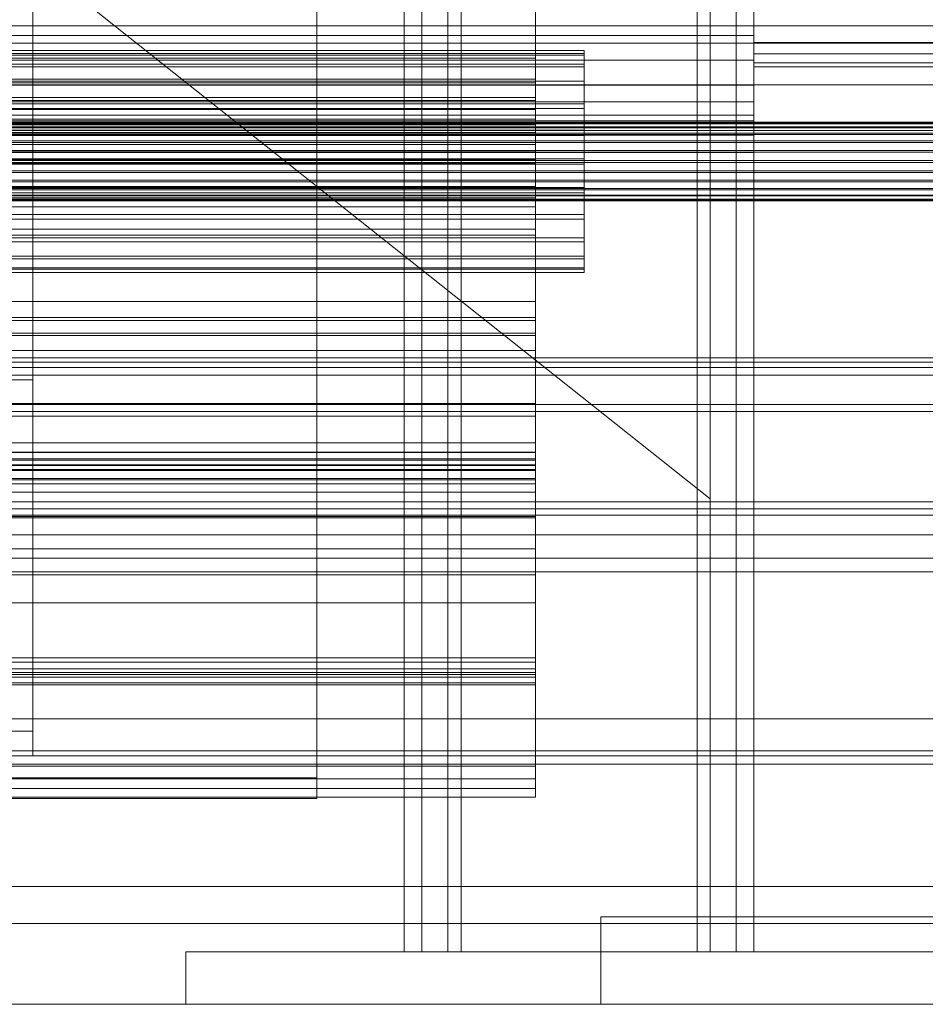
# Model space of a CAD drawing. Header units: millimetres. Extents: x -4395 to 65662, y -65530 to 6847.
# Tile 193 of 256: x 182 to 389, y -36000 to -35775. Entities that reach past the tile are written whole.
import ezdxf

# ---------------------------------------------------------------- set-up
doc = ezdxf.new("R2010")
doc.units = ezdxf.units.MM
for name, color, linetype, lineweight in [('COTAS_O', 1, 'Continuous', 0), ('frontal_briquetadora', 7, 'Continuous', 0), ('frontal_C01', 7, 'Continuous', 0), ('frontal_C04', 7, 'Continuous', 0), ('frontal_C05', 7, 'Continuous', 0), ('frontal_mezcladora', 7, 'Continuous', 0), ('frontal_secador', 7, 'Continuous', 0)]:
    doc.layers.add(name, color=color, linetype=linetype, lineweight=lineweight)
doc.dimstyles.new('R19_100', dxfattribs={"dimtxt": 250, "dimasz": 150, "dimexe": 150, "dimexo": 80, "dimgap": 100, "dimtad": 1, "dimtih": 1, "dimtoh": 1, "dimdsep": 46, "dimcen": 0.09, "dimadec": 0, "dimazin": 0, "dimtfac": 1, "dimtdec": 4, "dimtofl": 0, "dimtmove": 0, "dimatfit": 3, "dimfxl": 1, "dimtolj": 1, "dimtzin": 0, "dimarcsym": 0})

# ---------------------------------------------------------------- blocks, each defined once
blk = doc.blocks.new('DIM_R33_49')
at = {"layer": 'COTAS_O'}
for p, q in [((-1480, -35300), (-1330, -35255)), ((490, -35300), (340, -35255)), ((-1480, -36000), (-1480, -35300)), ((-1480, -35300), (490, -35300)), ((-1480, -35300), (-1330, -35345)), ((490, -35300), (340, -35345)), ((490, -36000), (490, -35300))]:
    blk.add_line(p, q, dxfattribs=at)
blk.add_text('1970 O', height=250, dxfattribs=at).set_placement((-495, -35200))
blk = doc.blocks.new('DIM_R33_51')
at = {"layer": 'COTAS_O'}
for p, q in [((-1400, -35300), (-1250, -35255)), ((1400, -35300), (1250, -35255)), ((-1400, -36000), (-1400, -35300)), ((-1400, -35300), (1400, -35300)), ((-1400, -35300), (-1250, -35345)), ((1400, -35300), (1250, -35345)), ((1400, -36000), (1400, -35300))]:
    blk.add_line(p, q, dxfattribs=at)
blk.add_text('2800 O', height=250, dxfattribs=at).set_placement((0, -35200))

msp = doc.modelspace()

# ---------------------------------------------------------------- linework, layer by layer
at = {"layer": 'frontal_briquetadora'}
for p, q in [((340, -35980), (340, -34950)), ((-720.639, -35041.307), (340, -35884.261)), ((340, -35884.261), (340, -35756.525)), ((315, -36000), (315, -35980)), ((315, -35980), (515, -35980)), ((340, -35980), (490, -35980)), ((315, -36000), (515, -36000))]:
    msp.add_line(p, q, dxfattribs=at)
at = {"layer": 'frontal_C01'}
for p, q in [((250, -35948.128), (250, -33252.594)), ((250, -33257.389), (250, -35952.922)), ((185, -35430.756), (185, -35857.011)), ((185, -35862.656), (185, -35436.401)), ((185, -35521.458), (185, -35937.454)), ((185, -35943.099), (185, -35527.103)), ((300, -35757.079), (300, -35788.228)), ((300, -35793.87), (300, -35762.921)), ((350, -35764.041), (350, -35778.193)), ((350, -35767.197), (350, -35776.011)), ((350, -35783.86), (350, -35770.726)), ((350, -35779.847), (350, -35772.209)), ((-550, -35775.99), (550, -35775.99)), ((350, -35776.011), (350, -35782.387)), ((500, -35776.011), (350, -35776.011)), ((350, -35778.193), (-350, -35778.193)), ((350, -35778.193), (350, -35789.575)), ((550, -35779.99), (-550, -35779.99)), ((350, -35784.463), (350, -35779.847)), ((500, -35779.847), (350, -35779.847)), ((-311.15, -35781.66), (311.15, -35781.66)), ((-311.15, -35782.365), (311.15, -35782.365)), ((-311.15, -35782.685), (311.15, -35782.685)), ((311.15, -35782.365), (311.15, -35781.66)), ((311.15, -35781.66), (311.15, -35782.685)), ((311.15, -35784.753), (311.15, -35782.365)), ((311.15, -35782.685), (311.15, -35785.371)), ((350, -35782.387), (350, -35785.355)), ((500, -35782.387), (350, -35782.387)), ((350, -35783.86), (-350, -35783.86)), ((-311.15, -35784.753), (311.15, -35784.753)), ((300, -35783.368), (-300, -35783.368)), ((300, -35795.13), (300, -35783.368)), ((300, -35793.087), (300, -35783.368)), ((311.15, -35788.66), (311.15, -35784.753)), ((350, -35793.362), (350, -35783.86)), ((350, -35785.355), (350, -35784.463)), ((500, -35784.463), (350, -35784.463)), ((-311.15, -35785.371), (311.15, -35785.371)), ((311.15, -35785.371), (311.15, -35789.534)), ((500, -35785.355), (350, -35785.355)), ((350, -35789.575), (-350, -35789.575)), ((-311.15, -35788.66), (311.15, -35788.66)), ((-311.15, -35789.534), (311.15, -35789.534)), ((300, -35788.228), (-300, -35788.228)), ((-300, -35789.074), (300, -35789.074)), ((300, -35788.228), (300, -35817.453)), ((300, -35789.074), (300, -35803.186)), ((300, -35789.074), (300, -35798.667)), ((311.15, -35793.821), (311.15, -35788.66)), ((311.15, -35789.534), (311.15, -35794.892)), ((350, -35789.575), (350, -35796.455)), ((350, -35793.362), (-350, -35793.362)), ((-311.15, -35793.821), (311.15, -35793.821)), ((300, -35792.371), (-300, -35792.371)), ((-300, -35793.087), (300, -35793.087)), ((300, -35793.87), (-300, -35793.87)), ((300, -35797.359), (300, -35792.371)), ((300, -35792.371), (300, -35807.524)), ((300, -35793.087), (300, -35804.849)), ((300, -35822.512), (300, -35793.87)), ((311.15, -35799.883), (311.15, -35793.821)), ((350, -35797.784), (350, -35793.362)), ((350, -35796.455), (-350, -35796.455)), ((-311.15, -35794.892), (311.15, -35794.892)), ((-300, -35795.13), (300, -35795.13)), ((300, -35795.13), (300, -35804.849)), ((311.15, -35794.892), (311.15, -35801.077)), ((350, -35796.455), (350, -35797.784)), ((-440, -35798.055), (440, -35798.055)), ((-440, -35798.305), (440, -35798.305)), ((-440, -35798.418), (440, -35798.418)), ((350, -35797.784), (-350, -35797.784)), ((-300, -35797.359), (300, -35797.359)), ((300, -35798.667), (-300, -35798.667)), ((300, -35814.848), (300, -35797.359)), ((300, -35812.78), (300, -35798.667)), ((-440, -35799.151), (440, -35799.151)), ((-440, -35799.37), (440, -35799.37)), ((-440, -35800.535), (440, -35800.535)), ((-440, -35800.845), (440, -35800.845)), ((311.15, -35799.883), (-311.15, -35799.883)), ((-300, -35800.454), (300, -35800.454)), ((300, -35800.454), (300, -35806.689)), ((300, -35815.411), (300, -35800.454)), ((311.15, -35806.434), (311.15, -35799.883)), ((-440, -35802.364), (440, -35802.364)), ((-440, -35802.743), (440, -35802.743)), ((-311.15, -35801.077), (311.15, -35801.077)), ((300, -35803.186), (-300, -35803.186)), ((300, -35812.78), (300, -35803.186)), ((311.15, -35801.077), (311.15, -35807.671)), ((440, -35804.512), (-440, -35804.512)), ((-440, -35804.935), (440, -35804.935)), ((300, -35804.849), (-300, -35804.849)), ((-440, -35806.833), (440, -35806.833)), ((-440, -35807.271), (440, -35807.271)), ((-311.15, -35806.434), (311.15, -35806.434)), ((-311.15, -35807.671), (311.15, -35807.671)), ((300, -35806.689), (-300, -35806.689)), ((-300, -35807.524), (300, -35807.524)), ((300, -35806.689), (300, -35823.951)), ((300, -35807.524), (300, -35814.848)), ((311.15, -35813.027), (311.15, -35806.434)), ((311.15, -35807.671), (311.15, -35814.222)), ((-440, -35809.169), (440, -35809.169)), ((-440, -35809.593), (440, -35809.593)), ((-440, -35811.361), (440, -35811.361)), ((-440, -35811.741), (440, -35811.741)), ((-440, -35813.26), (440, -35813.26)), ((-440, -35813.569), (440, -35813.569)), ((-311.15, -35813.027), (311.15, -35813.027)), ((-311.15, -35814.222), (311.15, -35814.222)), ((-300, -35812.78), (300, -35812.78)), ((311.15, -35819.213), (311.15, -35813.027)), ((311.15, -35814.222), (311.15, -35820.284)), ((-440, -35814.735), (440, -35814.735)), ((-440, -35814.954), (440, -35814.954)), ((-440, -35815.686), (440, -35815.686)), ((-440, -35815.8), (440, -35815.8)), ((-440, -35816.05), (440, -35816.05)), ((300, -35814.848), (-300, -35814.848)), ((300, -35815.411), (-300, -35815.411)), ((300, -35823.951), (300, -35815.411)), ((300, -35817.453), (-300, -35817.453)), ((300, -35817.453), (300, -35842.762)), ((-311.15, -35819.213), (311.15, -35819.213)), ((-311.15, -35820.284), (311.15, -35820.284)), ((311.15, -35824.57), (311.15, -35819.213)), ((311.15, -35820.284), (311.15, -35825.445)), ((300, -35822.512), (-300, -35822.512)), ((300, -35846.893), (300, -35822.512)), ((-311.15, -35824.57), (311.15, -35824.57)), ((-311.15, -35825.445), (311.15, -35825.445)), ((-300, -35823.951), (300, -35823.951)), ((311.15, -35828.734), (311.15, -35824.57)), ((311.15, -35825.445), (311.15, -35829.352)), ((-311.15, -35828.734), (311.15, -35828.734)), ((-311.15, -35829.352), (311.15, -35829.352)), ((311.15, -35831.42), (311.15, -35828.734)), ((311.15, -35829.352), (311.15, -35831.74)), ((-311.15, -35831.42), (311.15, -35831.42)), ((-311.15, -35831.74), (311.15, -35831.74)), ((-311.15, -35832.445), (311.15, -35832.445)), ((311.15, -35832.445), (311.15, -35831.42)), ((311.15, -35831.74), (311.15, -35832.445)), ((300, -35839.142), (-300, -35839.142)), ((300, -35873.626), (300, -35839.142)), ((300, -35846.383), (300, -35839.142)), ((300, -35842.762), (-300, -35842.762)), ((-300, -35843.445), (300, -35843.445)), ((300, -35842.762), (300, -35862.432)), ((300, -35843.445), (300, -35879.65)), ((300, -35843.445), (300, -35850.341)), ((-300, -35846.383), (300, -35846.383)), ((300, -35846.893), (-300, -35846.893)), ((300, -35846.383), (300, -35880.867)), ((300, -35865.353), (300, -35846.893)), ((300, -35850.341), (-300, -35850.341)), ((300, -35886.547), (300, -35850.341)), ((-550, -35851.99), (550, -35851.99)), ((-450, -35853.005), (450, -35853.005)), ((-450, -35854.189), (450, -35854.189)), ((-550, -35855.99), (550, -35855.99)), ((185, -35857.011), (155, -35857.011)), ((185, -35862.656), (185, -35857.011)), ((450, -35862.656), (-450, -35862.656)), ((300, -35862.432), (-300, -35862.432)), ((155, -35862.656), (185, -35862.656)), ((300, -35862.432), (300, -35875.121)), ((450, -35864.295), (-450, -35864.295)), ((300, -35865.353), (-300, -35865.353)), ((300, -35876.633), (300, -35865.353)), ((300, -35871.478), (-300, -35871.478)), ((300, -35888.659), (300, -35871.478)), ((300, -35871.478), (300, -35882.768)), ((-300, -35873.626), (300, -35873.626)), ((300, -35873.71), (-300, -35873.71)), ((300, -35875.121), (-300, -35875.121)), ((300, -35873.626), (300, -35880.867)), ((300, -35921.676), (300, -35873.71)), ((300, -35876.532), (300, -35873.71)), ((300, -35875.121), (300, -35879.964)), ((-300, -35875.457), (300, -35875.457)), ((-300, -35876.532), (300, -35876.532)), ((300, -35876.633), (-300, -35876.633)), ((-300, -35877.593), (300, -35877.593)), ((300, -35875.457), (300, -35924.054)), ((300, -35875.457), (300, -35877.809)), ((300, -35876.532), (300, -35924.499)), ((300, -35879.964), (300, -35876.633)), ((300, -35877.593), (300, -35895.716)), ((300, -35888.345), (300, -35877.593)), ((300, -35877.809), (-300, -35877.809)), ((300, -35879.65), (-300, -35879.65)), ((300, -35926.406), (300, -35877.809)), ((300, -35886.547), (300, -35879.65)), ((300, -35879.964), (-300, -35879.964)), ((300, -35880.867), (-300, -35880.867)), ((-300, -35882.768), (300, -35882.768)), ((300, -35882.768), (300, -35901.689)), ((450, -35886.582), (-450, -35886.582)), ((-300, -35886.547), (300, -35886.547)), ((300, -35888.345), (-300, -35888.345)), ((-300, -35888.659), (300, -35888.659)), ((300, -35908.126), (300, -35888.345)), ((300, -35901.689), (300, -35888.659)), ((450, -35892.562), (-450, -35892.562)), ((-450, -35897.872), (450, -35897.872)), ((300, -35895.716), (-300, -35895.716)), ((300, -35895.716), (300, -35908.126)), ((-450, -35901.03), (450, -35901.03)), ((300, -35901.689), (-300, -35901.689)), ((-300, -35908.126), (300, -35908.126)), ((300, -35920.716), (-300, -35920.716)), ((-300, -35921.676), (300, -35921.676)), ((300, -35945.485), (300, -35920.716)), ((300, -35920.716), (300, -35925.116)), ((300, -35921.676), (300, -35924.499)), ((-300, -35923.222), (300, -35923.222)), ((300, -35924.054), (-300, -35924.054)), ((300, -35924.499), (-300, -35924.499)), ((300, -35923.222), (300, -35948.378)), ((300, -35926.89), (300, -35923.222)), ((300, -35926.406), (300, -35924.054)), ((-300, -35925.116), (300, -35925.116)), ((-300, -35926.406), (300, -35926.406)), ((300, -35926.89), (-300, -35926.89)), ((300, -35925.116), (300, -35950.564)), ((300, -35952.61), (300, -35926.89)), ((-450, -35934.631), (450, -35934.631)), ((185, -35937.454), (155, -35937.454)), ((185, -35943.099), (185, -35937.454)), ((450, -35943.099), (-450, -35943.099)), ((155, -35943.099), (185, -35943.099)), ((-300, -35945.485), (300, -35945.485)), ((300, -35950.564), (300, -35945.485)), ((300, -35948.378), (-300, -35948.378)), ((-250, -35948.128), (250, -35948.128)), ((250, -35948.128), (250, -35952.922)), ((300, -35948.378), (300, -35952.61)), ((300, -35950.564), (-300, -35950.564)), ((-300, -35952.61), (300, -35952.61)), ((250, -35952.922), (-250, -35952.922)), ((450, -35973.005), (-450, -35973.005)), ((-450, -35981.472), (450, -35981.472))]:
    msp.add_line(p, q, dxfattribs=at)
at = {"layer": 'frontal_C04'}
for p, q in [((270, -35988), (270, -34765.256)), ((274, -35988), (274, -34765.256)), ((346, -34765.256), (346, -35988)), ((350, -35988), (350, -34765.256)), ((350, -35725), (350, -35805)), ((350, -35801), (350, -35729)), ((-350, -35801), (350, -35801)), ((350, -35805), (350, -35801)), ((-350, -35805), (350, -35805)), ((270, -35988), (270, -35805)), ((270, -35805), (274, -35805)), ((350, -35805), (270, -35805)), ((274, -35988), (274, -35805)), ((274, -35805), (346, -35805)), ((346, -35805), (346, -35988)), ((350, -35805), (346, -35805)), ((350, -35988), (350, -35805)), ((220, -35988), (400, -35988)), ((220, -36000), (220, -35988)), ((270, -35988), (274, -35988)), ((270, -35988), (350, -35988)), ((346, -35988), (274, -35988)), ((346, -35988), (350, -35988)), ((220, -36000), (400, -36000))]:
    msp.add_line(p, q, dxfattribs=at)
at = {"layer": 'frontal_C05'}
for p, q in [((280, -35988), (280, -34852)), ((283, -35988), (283, -34852)), ((337, -34852), (337, -35988)), ((340, -35988), (340, -34852)), ((220, -35988), (400, -35988)), ((220, -36000), (220, -35988)), ((280, -35988), (283, -35988)), ((280, -35988), (340, -35988)), ((337, -35988), (283, -35988)), ((337, -35988), (340, -35988)), ((220, -36000), (400, -36000))]:
    msp.add_line(p, q, dxfattribs=at)
at = {"layer": 'frontal_mezcladora'}
for p, q in [((-750, -35789.5), (750, -35789.5)), ((-750, -35800), (750, -35800))]:
    msp.add_line(p, q, dxfattribs=at)
at = {"layer": 'frontal_secador'}
for p, q in [((-1265, -35885), (1265, -35885)), ((-1265, -35888), (1265, -35888)), ((-1265, -35942), (1265, -35942)), ((-1265, -35945), (1265, -35945)), ((-1400, -36000), (1400, -36000))]:
    msp.add_line(p, q, dxfattribs=at)

# ---------------------------------------------------------------- dimensions: what is measured, and where the dimension line sits
at = {"layer": 'COTAS_O'}
for p1, p2, picture, middle in [((-1480, -36000), (490, -36000), 'DIM_R33_49', (-495, -35300)), ((-1400, -36000), (1400, -36000), 'DIM_R33_51', (0, -35300))]:
    dim = msp.add_aligned_dim(p1=p1, p2=p2, distance=700, text='<> O', dimstyle='R19_100', dxfattribs=at)
    dim.commit()
    dim.dimension.update_dxf_attribs({"geometry": picture, "text_midpoint": middle})

doc.saveas('drawing.dxf')
